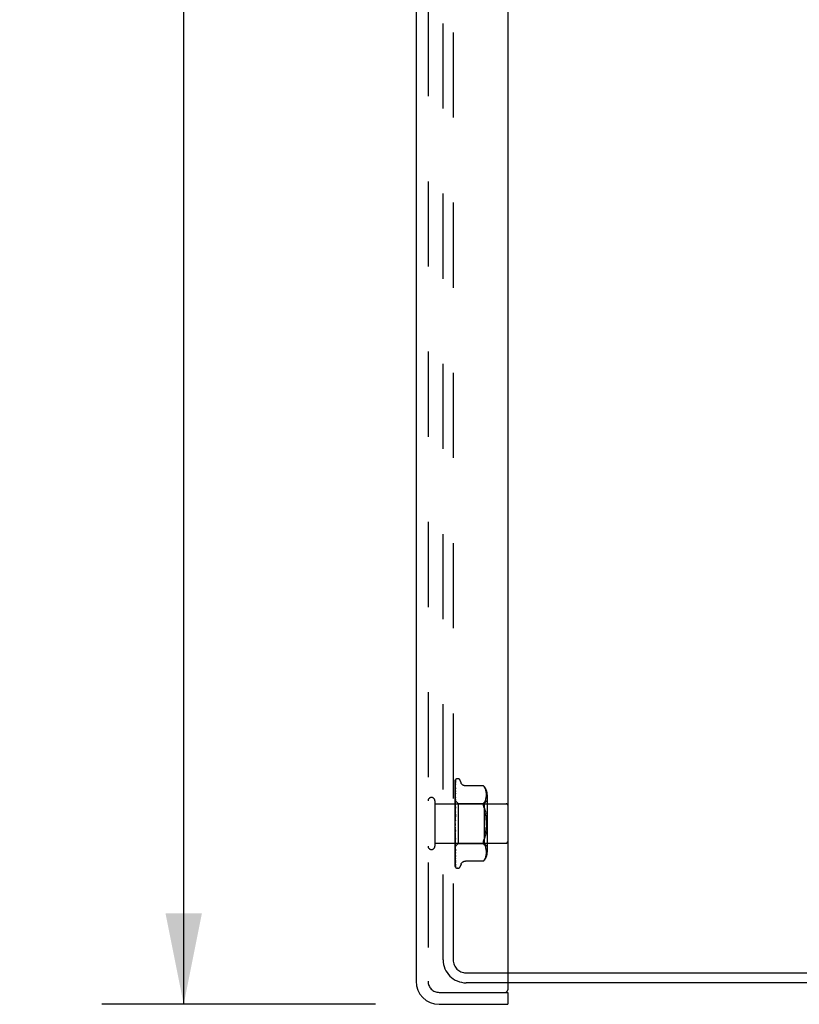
# Model space of a CAD drawing. Header units: inches. Extents: x 0 to 97.1, y 0 to 62.9.
# Tile 13 of 60: x 49.8 to 54.7, y 20.8 to 27. Entities that reach past the tile are written whole.
import ezdxf

# ---------------------------------------------------------------- set-up
doc = ezdxf.new("R2010")
doc.units = ezdxf.units.IN
doc.header["$LTSCALE"] = 5.342857
doc.header["$MEASUREMENT"] = 0
doc.linetypes.add('HIDDEN', pattern=[0.2, 0.1, -0.1])
doc.layers.get('0').update_dxf_attribs({"linetype": 'CONTINUOUS'})
for name, color, linetype in [('DEFAULT_2', 8, 'HIDDEN'), ('DIMENSIONS', 7, 'CONTINUOUS'), ('FRONT_COVER', 7, 'CONTINUOUS')]:
    doc.layers.add(name, color=color, linetype=linetype)
doc.styles.get("Standard").update_dxf_attribs({"font": 'arial.ttf'})
doc.dimstyles.new('DIMSTYLE_1', dxfattribs={"dimtxt": 0.428571, "dimasz": 0.571429, "dimexe": 0.09, "dimexo": 0.07, "dimgap": 0.0375, "dimtad": 0, "dimtih": 1, "dimtoh": 1, "dimzin": 4, "dimdsep": 46, "dimtxsty": 'Standard', "dimblk": '_FILLED', "dimblk1": '_FILLED', "dimblk2": '_FILLED', "dimcen": 0.09, "dimadec": 3, "dimazin": 1, "dimtfac": 1, "dimtdec": 3, "dimtofl": 0, "dimtmove": 0, "dimatfit": 3, "dimldrblk": '_FILLED', "dimfxl": 0, "dimtolj": 1, "dimtzin": 4, "dimarcsym": 0})

# ---------------------------------------------------------------- blocks, each defined once
blk = doc.blocks.new('_FILLED')
at = {"color": 0, "linetype": 'ByBlock'}
blk.add_solid([(0, 0), (-1, 0.2), (-1, -0.2)], dxfattribs=at)
blk = doc.blocks.new('*D8')
at = {"layer": 'DIMENSIONS', "color": 2, "linetype": 'Continuous'}
for p, q in [((52.0803, 41.0781), (50.3628, 41.0781)), ((50.8771, 41.0781), (50.8771, 32.1094)), ((50.8771, 20.8081), (50.8771, 29.9665)), ((52.0803, 20.8081), (50.3628, 20.8081))]:
    blk.add_line(p, q, dxfattribs=at)
at = {"layer": 'DIMENSIONS', "color": 2, "linetype": 'Continuous', "xscale": 0.5714285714, "yscale": 0.5714285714, "zscale": 0.5714285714}
for p, rotation in [((50.8771, 41.0781), 90), ((50.8771, 20.8081), 270)]:
    blk.add_blockref('_FILLED', p, dxfattribs=dict(at, rotation=rotation))
at = {"layer": 'DIMENSIONS', "color": 2, "linetype": 'Continuous', "insert": (50.8771, 31.8951), "char_height": 0.42857, "width": 2.058417, "attachment_point": 2, "line_spacing_factor": 0.9}
blk.add_mtext('20.27\\PFRONT\\PDOOR', dxfattribs=at)

msp = doc.modelspace()

# ---------------------------------------------------------------- linework, layer by layer
at = {"color": 3, "linetype": 'Continuous'}
for p, q in [((52.910346, 21.006072), (58.362346, 21.006072)), ((58.360346, 20.943072), (52.910346, 20.943072))]:
    msp.add_line(p, q, dxfattribs=at)
at = {"layer": 'DEFAULT_2', "color": 8, "linetype": 'HIDDEN'}
for p, q in [((52.505346, 21.088072), (52.505346, 40.798072)), ((52.568346, 40.800072), (52.568346, 21.086072)), ((52.648346, 21.006072), (52.910346, 21.006072)), ((52.910346, 20.943072), (52.650346, 20.943072))]:
    msp.add_line(p, q, dxfattribs=at)
for centre, radius in [((52.650346, 21.088072), 0.145), ((52.648346, 21.086072), 0.08)]:
    msp.add_arc(centre, radius, 180, 270, dxfattribs=at)
at = {"layer": 'FRONT_COVER', "color": 3, "linetype": 'Continuous'}
for p, q in [((52.910346, 40.988072), (52.910346, 20.898072)), ((52.335346, 40.933072), (52.335346, 20.953072)), ((52.480346, 20.808072), (52.910346, 20.808072))]:
    msp.add_line(p, q, dxfattribs=at)
at = {"layer": 'FRONT_COVER', "color": 8, "linetype": 'HIDDEN'}
for p, q in [((52.410346, 40.933072), (52.410346, 20.953072)), ((52.580346, 21.938497), (52.580346, 22.213341)), ((52.581133, 22.073668), (52.582989, 22.192298)), ((52.581989, 22.135098), (52.582989, 22.199606)), ((52.582315, 22.16347), (52.582989, 22.208693)), ((52.583152, 22.200713), (52.583165, 22.200749)), ((52.585174, 22.220127), (52.585099, 22.220029)), ((52.596843, 22.224322), (52.596013, 22.224322)), ((52.617979, 22.198313), (52.612504, 22.213355)), ((52.581132, 22.060056), (52.582989, 22.166888)), ((52.581132, 22.042205), (52.582989, 22.133375)), ((52.581133, 22.078547), (52.581989, 22.135098)), ((52.581133, 22.086386), (52.58168, 22.125074)), ((52.58168, 22.120336), (52.582315, 22.16347)), ((52.581988, 22.096008), (52.582989, 22.146947)), ((52.582999, 22.167044), (52.582227, 22.161276)), ((52.582988, 22.133371), (52.582982, 22.133286)), ((52.582988, 22.17752), (52.583019, 22.177867)), ((52.582988, 22.166883), (52.58299, 22.166944)), ((52.58299, 22.166944), (52.583, 22.167053)), ((52.757997, 22.179122), (52.645479, 22.179122)), ((52.757997, 22.179122), (52.758531, 22.178547)), ((52.758935, 22.1781), (52.758332, 22.178762)), ((52.760053, 22.176839), (52.761435, 22.175215)), ((52.761435, 22.175215), (52.765074, 22.170261)), ((52.765082, 22.170248), (52.761435, 22.175215)), ((52.76816, 22.165112), (52.765074, 22.170261)), ((52.77064, 22.159766), (52.768145, 22.16514)), ((52.772606, 22.154329), (52.770621, 22.159815)), ((52.774107, 22.148888), (52.772584, 22.154399)), ((52.775213, 22.143496), (52.774086, 22.148977)), ((52.775992, 22.138235), (52.775194, 22.1436)), ((52.776491, 22.133102), (52.775978, 22.138347)), ((52.776773, 22.12815), (52.776482, 22.133217)), ((52.77685, 22.123296), (52.776769, 22.128259)), ((52.453346, 22.085072), (52.453346, 21.801072)), ((52.453346, 22.067072), (52.900346, 22.067072)), ((52.58096, 22.114537), (52.580346, 22.108385)), ((52.580346, 22.087323), (52.599347, 22.068322)), ((52.580346, 22.072321), (52.580729, 22.069949)), ((52.580955, 22.071808), (52.580346, 22.065167)), ((52.580729, 22.069949), (52.58111, 22.06747)), ((52.581774, 22.08047), (52.580955, 22.071808)), ((52.58178, 22.122385), (52.58096, 22.114537)), ((52.581133, 22.086386), (52.58111, 22.086384)), ((52.581133, 22.085035), (52.58111, 22.085137)), ((52.581133, 22.082551), (52.58111, 22.082451)), ((52.581133, 22.078547), (52.58111, 22.078756)), ((52.581133, 22.073668), (52.58111, 22.073481)), ((52.581133, 22.067154), (52.58111, 22.06747)), ((52.581131, 22.020752), (52.582988, 22.092966)), ((52.581132, 22.067155), (52.581989, 22.118733)), ((52.581132, 22.051267), (52.581988, 22.096008)), ((52.581132, 22.031454), (52.581988, 22.06774)), ((52.581133, 22.085036), (52.58168, 22.123228)), ((52.581133, 22.082551), (52.58168, 22.120336)), ((52.582972, 22.092725), (52.581774, 22.08047)), ((52.581986, 22.034934), (52.582986, 22.065)), ((52.581988, 22.06774), (52.582988, 22.108989)), ((52.582987, 22.092963), (52.582973, 22.092731)), ((52.599347, 22.068322), (52.76237, 22.068322)), ((52.599347, 22.068322), (52.599347, 21.817822)), ((52.765041, 22.076658), (52.761435, 22.071773)), ((52.76237, 22.068322), (52.78237, 22.088322)), ((52.76237, 22.068322), (52.76237, 21.817822)), ((52.765031, 22.076641), (52.768106, 22.081774)), ((52.768092, 22.081746), (52.770615, 22.087176)), ((52.770602, 22.087146), (52.772617, 22.092693)), ((52.772608, 22.092664), (52.774129, 22.098199)), ((52.774122, 22.09817), (52.775233, 22.103608)), ((52.775227, 22.103576), (52.775997, 22.108762)), ((52.775992, 22.108715), (52.776481, 22.113757)), ((52.776476, 22.11369), (52.776766, 22.118596)), ((52.776763, 22.118512), (52.77685, 22.123394)), ((52.78237, 22.122664), (52.78237, 21.763479)), ((52.580346, 22.055031), (52.58111, 22.059797)), ((52.580346, 22.057862), (52.58111, 22.051688)), ((52.580346, 22.035793), (52.58111, 22.041895)), ((52.580346, 22.039255), (52.58111, 22.031981)), ((52.581355, 22.028997), (52.580346, 22.017559)), ((52.580346, 22.013205), (52.58111, 22.020421)), ((52.580346, 22.017172), (52.58111, 22.00906)), ((52.581133, 22.060056), (52.58111, 22.059797)), ((52.581132, 22.051268), (52.58111, 22.051688)), ((52.581132, 22.042205), (52.58111, 22.041895)), ((52.581132, 22.031453), (52.58111, 22.031981)), ((52.581132, 22.020752), (52.58111, 22.020421)), ((52.581131, 22.008415), (52.58111, 22.00906)), ((52.581129, 21.996452), (52.582986, 22.047097)), ((52.58113, 22.008415), (52.581986, 22.034934)), ((52.582968, 22.046821), (52.581355, 22.028997)), ((52.581671, 21.993087), (52.582306, 22.004579)), ((52.582306, 22.004579), (52.58298, 22.016507)), ((52.582986, 22.047113), (52.582968, 22.046826)), ((52.770279, 22.017317), (52.772396, 22.006056)), ((52.582965, 21.99721), (52.580346, 21.967277)), ((52.580346, 21.988081), (52.58111, 21.996151)), ((52.580346, 21.99241), (52.58111, 21.983755)), ((52.580346, 21.961331), (52.58111, 21.969963)), ((52.580346, 21.965865), (52.58111, 21.956979)), ((52.580346, 21.933921), (52.58111, 21.942803)), ((52.58113, 21.996452), (52.58111, 21.996151)), ((52.581119, 21.970086), (52.58111, 21.969963)), ((52.581119, 21.970086), (52.582975, 21.997331)), ((52.581125, 21.982928), (52.581671, 21.993087)), ((52.582975, 21.997331), (52.582965, 21.997206)), ((52.580346, 21.938497), (52.58111, 21.9297)), ((52.580346, 21.673407), (52.580346, 21.933921)), ((52.580346, 21.906842), (52.58111, 21.915653)), ((52.580346, 21.911293), (52.58111, 21.902905)), ((52.580346, 21.881072), (52.58111, 21.889493)), ((52.580346, 21.885239), (52.58111, 21.877561)), ((52.580728, 21.889109), (52.580525, 21.891441)), ((52.580878, 21.887391), (52.580728, 21.889109)), ((52.581041, 21.88553), (52.580878, 21.887391)), ((52.581312, 21.882446), (52.581041, 21.88553)), ((52.581127, 21.90266), (52.58111, 21.902904)), ((52.581129, 21.890214), (52.58111, 21.889493)), ((52.581131, 21.877236), (52.58111, 21.877561)), ((52.581658, 21.910119), (52.581113, 21.916673)), ((52.582983, 21.863537), (52.581127, 21.902659)), ((52.581675, 21.876548), (52.581129, 21.890214)), ((52.581512, 21.880173), (52.581312, 21.882446)), ((52.581844, 21.876403), (52.581512, 21.880173)), ((52.582292, 21.90274), (52.581658, 21.910119)), ((52.582965, 21.895127), (52.582292, 21.90274)), ((52.772396, 21.880088), (52.770279, 21.868826)), ((52.774057, 21.891895), (52.772394, 21.880075)), ((52.453346, 21.819072), (52.900346, 21.819072)), ((52.580346, 21.857543), (52.58111, 21.86527)), ((52.580346, 21.861274), (52.58111, 21.854585)), ((52.580346, 21.844336), (52.581772, 21.828575)), ((52.580346, 21.837105), (52.58111, 21.843859)), ((52.580346, 21.840266), (52.58111, 21.834807)), ((52.580346, 21.820497), (52.58111, 21.826034)), ((52.580346, 21.822974), (52.580602, 21.821576)), ((52.580544, 21.799018), (52.599347, 21.817822)), ((52.580602, 21.821576), (52.580856, 21.820232)), ((52.580856, 21.820232), (52.58111, 21.818942)), ((52.581132, 21.865854), (52.58111, 21.86527)), ((52.581132, 21.85426), (52.58111, 21.854585)), ((52.581132, 21.844334), (52.58111, 21.843859)), ((52.581133, 21.83452), (52.58111, 21.834807)), ((52.581133, 21.826403), (52.58111, 21.826034)), ((52.581127, 21.818823), (52.58111, 21.818942)), ((52.581132, 21.818717), (52.581127, 21.818823)), ((52.582987, 21.815527), (52.581131, 21.877236)), ((52.581987, 21.834308), (52.581131, 21.865854)), ((52.582988, 21.772196), (52.581132, 21.854259)), ((52.581988, 21.803635), (52.581132, 21.844333)), ((52.582989, 21.735068), (52.581132, 21.834519)), ((52.581989, 21.778024), (52.581132, 21.826403)), ((52.582989, 21.705473), (52.581132, 21.818717)), ((52.58231, 21.861053), (52.581675, 21.876548)), ((52.581772, 21.828575), (52.58297, 21.815801)), ((52.582221, 21.872146), (52.581844, 21.876403)), ((52.582987, 21.798488), (52.581987, 21.834308)), ((52.582649, 21.867337), (52.582221, 21.872146)), ((52.582984, 21.844924), (52.58231, 21.861053)), ((52.582965, 21.863789), (52.582649, 21.867337)), ((52.582966, 21.863772), (52.582983, 21.863532)), ((52.58297, 21.815795), (52.582987, 21.815524)), ((52.599347, 21.817822), (52.76237, 21.817822)), ((52.76237, 21.817822), (52.78237, 21.797822)), ((52.580346, 21.798839), (52.580544, 21.799019)), ((52.580346, 21.798716), (52.581359, 21.788182)), ((52.580346, 21.75829), (52.580964, 21.752455)), ((52.581133, 21.812702), (52.58111, 21.812439)), ((52.581133, 21.807419), (52.58111, 21.807564)), ((52.581133, 21.803721), (52.58111, 21.803565)), ((52.581133, 21.801031), (52.58111, 21.801083)), ((52.581133, 21.799783), (52.58111, 21.799734)), ((52.581989, 21.745442), (52.581133, 21.80372)), ((52.58168, 21.76262), (52.581133, 21.801031)), ((52.581359, 21.788182), (52.582207, 21.779761)), ((52.582658, 21.695295), (52.58168, 21.76262)), ((52.582989, 21.757332), (52.581988, 21.803635)), ((52.582989, 21.722912), (52.581989, 21.778024)), ((52.582207, 21.779761), (52.582976, 21.772378)), ((52.582976, 21.77237), (52.582988, 21.772201)), ((52.765041, 21.809485), (52.761435, 21.814371)), ((52.768106, 21.80437), (52.765031, 21.809502)), ((52.770615, 21.798967), (52.768092, 21.804398)), ((52.772617, 21.79345), (52.770602, 21.798997)), ((52.774129, 21.787945), (52.772608, 21.79348)), ((52.775233, 21.782535), (52.774122, 21.787973)), ((52.775997, 21.777381), (52.775227, 21.782567)), ((52.776481, 21.772387), (52.775992, 21.777429)), ((52.776766, 21.767548), (52.776476, 21.772453)), ((52.776482, 21.752927), (52.776773, 21.757994)), ((52.77685, 21.762749), (52.776763, 21.767631)), ((52.776769, 21.757885), (52.77685, 21.762848)), ((52.582989, 21.678936), (52.581989, 21.745442)), ((52.582989, 21.696463), (52.582315, 21.738069)), ((52.582989, 21.684476), (52.582315, 21.728562)), ((52.582989, 21.670964), (52.582315, 21.717117)), ((52.582989, 21.672833), (52.582658, 21.695295)), ((52.582989, 21.735046), (52.582988, 21.735073)), ((52.583017, 21.705125), (52.582988, 21.705479)), ((52.757997, 21.707021), (52.645473, 21.707021)), ((52.758084, 21.707119), (52.757997, 21.707021)), ((52.765082, 21.715895), (52.761435, 21.710929)), ((52.765074, 21.715883), (52.76816, 21.721031)), ((52.768145, 21.721004), (52.77064, 21.726377)), ((52.770621, 21.726329), (52.772606, 21.731814)), ((52.772584, 21.731745), (52.774107, 21.737255)), ((52.775213, 21.742648), (52.774107, 21.737255)), ((52.775978, 21.747796), (52.776491, 21.753041)), ((52.584073, 21.667568), (52.584111, 21.667522)), ((52.596843, 21.661822), (52.596013, 21.661822)), ((52.617979, 21.68783), (52.612504, 21.672788)), ((52.480346, 20.883072), (52.895346, 20.883072))]:
    msp.add_line(p, q, dxfattribs=at)
at = {"layer": 'FRONT_COVER', "color": 7, "linetype": 'Continuous'}
for p, q in [((52.895346, 20.883072), (52.910346, 20.883072)), ((52.910346, 20.883072), (52.910346, 20.808072))]:
    msp.add_line(p, q, dxfattribs=at)
at = {"layer": 'FRONT_COVER', "color": 8, "linetype": 'HIDDEN'}
for points in [[(52.580346, 22.213336), (52.580878, 22.214626), (52.581467, 22.215779), (52.582093, 22.216803), (52.582725, 22.217688), (52.583335, 22.218435), (52.583893, 22.219041), (52.58437, 22.219505), (52.584747, 22.219839), (52.585001, 22.220039), (52.58514, 22.22013), (52.585174, 22.220127)], [(52.584204, 22.219073), (52.583627, 22.218248), (52.582913, 22.217035), (52.582296, 22.215773), (52.581747, 22.214451), (52.581246, 22.213053), (52.580783, 22.211563), (52.580346, 22.209911)], [(52.58349, 22.214716), (52.583116, 22.214159), (52.582863, 22.213777), (52.582587, 22.213347), (52.582291, 22.212869), (52.581986, 22.21235), (52.581675, 22.211793), (52.581365, 22.211198), (52.581062, 22.21057), (52.580769, 22.209908), (52.580493, 22.209214), (52.580346, 22.208807)], [(52.583191, 22.210072), (52.582842, 22.20883), (52.582366, 22.207012), (52.581907, 22.205116), (52.581468, 22.203146), (52.581045, 22.201101), (52.580641, 22.198982), (52.580346, 22.197299)], [(52.582801, 22.200024), (52.58232, 22.199122), (52.58204, 22.19859), (52.581744, 22.198012), (52.581441, 22.197397), (52.58114, 22.196748), (52.580844, 22.196065), (52.580563, 22.195353), (52.580346, 22.194751)], [(52.583044, 22.192877), (52.582714, 22.191048), (52.582262, 22.188428), (52.581823, 22.185761), (52.5814, 22.183055), (52.580991, 22.18031), (52.580599, 22.177531), (52.580346, 22.175646)], [(52.58168, 22.125074), (52.582658, 22.192866), (52.582989, 22.215479)], [(52.58168, 22.123228), (52.582658, 22.190113), (52.582989, 22.212414)], [(52.583165, 22.200749), (52.583098, 22.200604), (52.582977, 22.200361), (52.582801, 22.200024)], [(52.582989, 22.215476), (52.582996, 22.215709), (52.583054, 22.216292), (52.583162, 22.216854), (52.583316, 22.217385), (52.583508, 22.21788), (52.583723, 22.218322), (52.583943, 22.218699), (52.58415, 22.219004), (52.584208, 22.219082)], [(52.582989, 22.212412), (52.583006, 22.212791), (52.583077, 22.213353), (52.583191, 22.213861), (52.583327, 22.214285), (52.583454, 22.214599), (52.583552, 22.2148), (52.583601, 22.214888), (52.583603, 22.214891)], [(52.582989, 22.208688), (52.58303, 22.209288), (52.583127, 22.209832), (52.583189, 22.210069)], [(52.582989, 22.199607), (52.583006, 22.199947), (52.583063, 22.200358), (52.583126, 22.200627), (52.583152, 22.200713)], [(52.582989, 22.192293), (52.583009, 22.192641), (52.583043, 22.192882)], [(52.583603, 22.214891), (52.583585, 22.214862), (52.58349, 22.214716)], [(52.645389, 22.179122), (52.644191, 22.179147), (52.641634, 22.179366), (52.639182, 22.17979), (52.63684, 22.180403), (52.634611, 22.181188), (52.632505, 22.182124), (52.630526, 22.183194), (52.628681, 22.184381), (52.626971, 22.185673), (52.625397, 22.187053), (52.623956, 22.188508), (52.622647, 22.190026), (52.621465, 22.191603), (52.620415, 22.193221), (52.619494, 22.194867), (52.6187, 22.196522), (52.617979, 22.198314)], [(52.582411, 22.176411), (52.581802, 22.175131), (52.581455, 22.174388), (52.581097, 22.173589), (52.580742, 22.172737), (52.580406, 22.171843), (52.580346, 22.171672)], [(52.582227, 22.161276), (52.581793, 22.157894), (52.581374, 22.154512), (52.580969, 22.151133), (52.580346, 22.145656)], [(52.581283, 22.142706), (52.580929, 22.141894), (52.58058, 22.141034), (52.580346, 22.140406)], [(52.582986, 22.146944), (52.582984, 22.146928), (52.582952, 22.146754), (52.582868, 22.146438), (52.582719, 22.145995), (52.582507, 22.145451), (52.582247, 22.14484), (52.581948, 22.144171), (52.581283, 22.142706)], [(52.582981, 22.133277), (52.582657, 22.130402), (52.58178, 22.122385)], [(52.581989, 22.118733), (52.582658, 22.158222), (52.582989, 22.177519)], [(52.583018, 22.177866), (52.583011, 22.17784), (52.582956, 22.177671), (52.582838, 22.177367), (52.582654, 22.17694), (52.582411, 22.176411)], [(52.758142, 22.178966), (52.758031, 22.179084), (52.757997, 22.179122)], [(52.75894, 22.178094), (52.759454, 22.177521), (52.760053, 22.176839)], [(52.760313, 22.176538), (52.759802, 22.177126), (52.759339, 22.177649)], [(52.581834, 22.105479), (52.581177, 22.104047), (52.580843, 22.103301), (52.58052, 22.102533), (52.580346, 22.102091)], [(52.580346, 22.08728), (52.58062, 22.086992), (52.580836, 22.086758), (52.580995, 22.086578), (52.581095, 22.086454), (52.581133, 22.08639), (52.581133, 22.086386)], [(52.580346, 22.086869), (52.580538, 22.086485), (52.580729, 22.086068), (52.58092, 22.085619), (52.58111, 22.085137)], [(52.580346, 22.086434), (52.580538, 22.086472), (52.580729, 22.086476), (52.58092, 22.086447), (52.58111, 22.086384)], [(52.580346, 22.085341), (52.58062, 22.085163), (52.580836, 22.085042), (52.580995, 22.084979), (52.581095, 22.084974), (52.581133, 22.085026), (52.581133, 22.085035)], [(52.580346, 22.084006), (52.58062, 22.083619), (52.580836, 22.083281), (52.580995, 22.082991), (52.581095, 22.082753), (52.581133, 22.082574), (52.581133, 22.082551)], [(52.580346, 22.080817), (52.580538, 22.081276), (52.580729, 22.081701), (52.58092, 22.082093), (52.58111, 22.082451)], [(52.580346, 22.082108), (52.580538, 22.081315), (52.580729, 22.080492), (52.58092, 22.079639), (52.58111, 22.078756)], [(52.580346, 22.078261), (52.58062, 22.078198), (52.580836, 22.078194), (52.580995, 22.078251), (52.581095, 22.078364), (52.581133, 22.078547)], [(52.580346, 22.075639), (52.58062, 22.075166), (52.580836, 22.074737), (52.580995, 22.074346), (52.581095, 22.074003), (52.581133, 22.073716), (52.581133, 22.073668)], [(52.580346, 22.070222), (52.580538, 22.071085), (52.580729, 22.071916), (52.58092, 22.072715), (52.58111, 22.073481)], [(52.580346, 22.066295), (52.58062, 22.06635), (52.580836, 22.066463), (52.580995, 22.066637), (52.581095, 22.066865), (52.581133, 22.067154)], [(52.582986, 22.065011), (52.582981, 22.064902), (52.58293, 22.064423), (52.582815, 22.063852), (52.58263, 22.063211), (52.582383, 22.062526), (52.582085, 22.061813), (52.581755, 22.061096), (52.581406, 22.060377), (52.581053, 22.059659), (52.580706, 22.058936), (52.580346, 22.058129)], [(52.582987, 22.108992), (52.582971, 22.108769), (52.582915, 22.108418), (52.582804, 22.107962), (52.582633, 22.107421), (52.582406, 22.106813), (52.582137, 22.106163), (52.581834, 22.105479)], [(52.761435, 22.046514), (52.760173, 22.049807), (52.759201, 22.052928), (52.758525, 22.055828), (52.758128, 22.058546), (52.757994, 22.061097), (52.758128, 22.063507), (52.758525, 22.065793), (52.759201, 22.067947), (52.760173, 22.069965), (52.761435, 22.071773)], [(52.580346, 22.06248), (52.58062, 22.06194), (52.580836, 22.061434), (52.580995, 22.060957), (52.581095, 22.060521), (52.581133, 22.060136), (52.581133, 22.060056)], [(52.580346, 22.049875), (52.580621, 22.050048), (52.580837, 22.050274), (52.580995, 22.050554), (52.581094, 22.050885), (52.581132, 22.051268)], [(52.580346, 22.045005), (52.58062, 22.044417), (52.580836, 22.043853), (52.580995, 22.043308), (52.581095, 22.042794), (52.581133, 22.042325), (52.581132, 22.042205)], [(52.580346, 22.029595), (52.58062, 22.029876), (52.580836, 22.030207), (52.580995, 22.030592), (52.581095, 22.031021), (52.581132, 22.031453)], [(52.580346, 22.023847), (52.58062, 22.023231), (52.580836, 22.022629), (52.580995, 22.022035), (52.581095, 22.021463), (52.581133, 22.020927), (52.581132, 22.020752)], [(52.580795, 22.011002), (52.58049, 22.010436), (52.580346, 22.010153)], [(52.580346, 22.006187), (52.58062, 22.006568), (52.580836, 22.006992), (52.580995, 22.007464), (52.581095, 22.007972), (52.581131, 22.008415)], [(52.58298, 22.016531), (52.582931, 22.01602), (52.5828, 22.015338), (52.582596, 22.014636), (52.58234, 22.013959), (52.582048, 22.013308), (52.581738, 22.012696), (52.581422, 22.012116), (52.580795, 22.011002)], [(52.761435, 22.046514), (52.764798, 22.037581), (52.767746, 22.02786), (52.770283, 22.017299)], [(52.770279, 22.017317), (52.76774, 22.02788), (52.764794, 22.037594), (52.761435, 22.046514)], [(52.776682, 21.929901), (52.776854, 21.943066), (52.776683, 21.956233), (52.776178, 21.969225), (52.77531, 21.981941), (52.774057, 21.994248), (52.772394, 22.006068)], [(52.580346, 21.999769), (52.58062, 21.999148), (52.580836, 21.99853), (52.580995, 21.997909), (52.581095, 21.997298), (52.581133, 21.996715), (52.58113, 21.996452)], [(52.580346, 21.980499), (52.58062, 21.980966), (52.580836, 21.981468), (52.580995, 21.982009), (52.581095, 21.982577), (52.581125, 21.982928)], [(52.580346, 21.973641), (52.58062, 21.973038), (52.580836, 21.972427), (52.580995, 21.9718), (52.581095, 21.971174), (52.581133, 21.970564), (52.581119, 21.970086)], [(52.581243, 21.961267), (52.5809, 21.960814), (52.580733, 21.960591), (52.580553, 21.960339), (52.580346, 21.960026)], [(52.580346, 21.953458), (52.58062, 21.953994), (52.580836, 21.954555), (52.580995, 21.955147), (52.581034, 21.955342)], [(52.580346, 21.946409), (52.58062, 21.945846), (52.580836, 21.945262), (52.580995, 21.944653), (52.581095, 21.944034), (52.581133, 21.943419), (52.58111, 21.942803)], [(52.581034, 21.955341), (52.581287, 21.956711), (52.581578, 21.958248), (52.581883, 21.959813), (52.582202, 21.961408), (52.582536, 21.96304), (52.582851, 21.964543)], [(52.581034, 21.955342), (52.581095, 21.955754), (52.581133, 21.956363), (52.58111, 21.956979)], [(52.581109, 22.000291), (52.581138, 22.000498), (52.581212, 22.000648), (52.581328, 22.000736), (52.581483, 22.000761), (52.581671, 22.000718), (52.581882, 22.000605), (52.582103, 22.000422), (52.582325, 22.000162), (52.582535, 21.999819), (52.582719, 21.9994), (52.582864, 21.998904), (52.582956, 21.998358), (52.582989, 21.997792), (52.582975, 21.997331)], [(52.581125, 21.982928), (52.581133, 21.983157), (52.58111, 21.983755)], [(52.582878, 21.964678), (52.58278, 21.964245), (52.582584, 21.963622), (52.582356, 21.963069), (52.582113, 21.962585), (52.581873, 21.962175), (52.581646, 21.961826), (52.581436, 21.961528), (52.581243, 21.961267)], [(52.774058, 21.994242), (52.77531, 21.981941), (52.776178, 21.96923), (52.776682, 21.956242), (52.776854, 21.943077), (52.776683, 21.92991), (52.776178, 21.916919), (52.77531, 21.904202)], [(52.580346, 21.926041), (52.58062, 21.926627), (52.580836, 21.927227), (52.580995, 21.927848), (52.581095, 21.928473), (52.581133, 21.929089), (52.58111, 21.9297)], [(52.580346, 21.919056), (52.58062, 21.918553), (52.580836, 21.918019), (52.580995, 21.917449), (52.581095, 21.916859), (52.581113, 21.916673)], [(52.580346, 21.89924), (52.58062, 21.899854), (52.580836, 21.900472), (52.580995, 21.901099), (52.581095, 21.90172), (52.581133, 21.90232), (52.581127, 21.90266)], [(52.580346, 21.900914), (52.580504, 21.900638), (52.58078, 21.900182), (52.581343, 21.89929)], [(52.580525, 21.891441), (52.580403, 21.892848), (52.580346, 21.893509)], [(52.580346, 21.892572), (52.58062, 21.892146), (52.580836, 21.891681), (52.580995, 21.891172), (52.581095, 21.890632), (52.581129, 21.890214)], [(52.581113, 21.916673), (52.581133, 21.916262), (52.58111, 21.915653)], [(52.581343, 21.89929), (52.581632, 21.898818), (52.581923, 21.898306), (52.582211, 21.897739), (52.582477, 21.897122), (52.582708, 21.89645), (52.582875, 21.895763), (52.582968, 21.895072)], [(52.772396, 21.880088), (52.774058, 21.891902), (52.77531, 21.904203), (52.776178, 21.916913)], [(52.580346, 21.874023), (52.58062, 21.874644), (52.580836, 21.875257), (52.580995, 21.875867), (52.581095, 21.876461), (52.581133, 21.877024), (52.581131, 21.877236)], [(52.580346, 21.867912), (52.58062, 21.86758), (52.580836, 21.8672), (52.580995, 21.86677), (52.581095, 21.8663), (52.581132, 21.865854)], [(52.580346, 21.851302), (52.58062, 21.851907), (52.580836, 21.852492), (52.580995, 21.853065), (52.581095, 21.85361), (52.581133, 21.854115), (52.581132, 21.85426)], [(52.580346, 21.851611), (52.580383, 21.851531), (52.580692, 21.850888), (52.581014, 21.850258), (52.581344, 21.849625), (52.581674, 21.848982), (52.581997, 21.848317), (52.582301, 21.847628), (52.582567, 21.846929), (52.582781, 21.846224), (52.582919, 21.845562), (52.582981, 21.84498), (52.582984, 21.84491)], [(52.580346, 21.845969), (52.58062, 21.845742), (52.580836, 21.845462), (52.580995, 21.845125), (52.581095, 21.844742), (52.581132, 21.844334)], [(52.580346, 21.831898), (52.58062, 21.832464), (52.580836, 21.833002), (52.580995, 21.833515), (52.581095, 21.833992), (52.581133, 21.834421), (52.581133, 21.83452)], [(52.580346, 21.827536), (52.58062, 21.827422), (52.580836, 21.827251), (52.580995, 21.827021), (52.581095, 21.826739), (52.581133, 21.826403)], [(52.580346, 21.816511), (52.580601, 21.816982), (52.580806, 21.81742), (52.580964, 21.817829), (52.581071, 21.818202), (52.581125, 21.818532), (52.581132, 21.818717)], [(52.761435, 21.814371), (52.760173, 21.816179), (52.759201, 21.818196), (52.758525, 21.820351), (52.758128, 21.822637), (52.757994, 21.825046), (52.758128, 21.827597), (52.758525, 21.830315), (52.759201, 21.833215), (52.760173, 21.836337), (52.761435, 21.83963)], [(52.761435, 21.83963), (52.764798, 21.848563), (52.767746, 21.858284)], [(52.770283, 21.868844), (52.76774, 21.858264), (52.764794, 21.848549)], [(52.580346, 21.813278), (52.58062, 21.813282), (52.580836, 21.813227), (52.580995, 21.813111), (52.581095, 21.81294), (52.581133, 21.812702)], [(52.580346, 21.808319), (52.580538, 21.809306), (52.580729, 21.810322), (52.58092, 21.811366), (52.58111, 21.812439)], [(52.580346, 21.810022), (52.580538, 21.809358), (52.580729, 21.808727), (52.58092, 21.808129), (52.58111, 21.807564)], [(52.580346, 21.805699), (52.58062, 21.806131), (52.580836, 21.806516), (52.580995, 21.806858), (52.581095, 21.80715), (52.581133, 21.807384), (52.581133, 21.807419)], [(52.580346, 21.805425), (52.580414, 21.805258), (52.580765, 21.804438), (52.581133, 21.80364), (52.581504, 21.802853), (52.581865, 21.802077), (52.582199, 21.801321), (52.58249, 21.80059), (52.582719, 21.799915), (52.582877, 21.799314), (52.582961, 21.798817), (52.582987, 21.798485)], [(52.580346, 21.803711), (52.58062, 21.803832), (52.580836, 21.803895), (52.580995, 21.803898), (52.581095, 21.803844), (52.581133, 21.803721)], [(52.580346, 21.801012), (52.580538, 21.801603), (52.580729, 21.802226), (52.58092, 21.80288), (52.58111, 21.803565)], [(52.580346, 21.801879), (52.580538, 21.801629), (52.580729, 21.801413), (52.58092, 21.801231), (52.58111, 21.801083)], [(52.580346, 21.799852), (52.58062, 21.800191), (52.580836, 21.800478), (52.580995, 21.800714), (52.581095, 21.800896), (52.581133, 21.801018), (52.581133, 21.801031)], [(52.580346, 21.799181), (52.58062, 21.799416), (52.580836, 21.799594), (52.580995, 21.799716), (52.581095, 21.799781), (52.581133, 21.799786), (52.581133, 21.799783)], [(52.580346, 21.764096), (52.580531, 21.763609), (52.580863, 21.762798), (52.581204, 21.762017), (52.581868, 21.760553)], [(52.580544, 21.799019), (52.580729, 21.79922), (52.58092, 21.79946), (52.58111, 21.799734)], [(52.582315, 21.738069), (52.581387, 21.79639), (52.581133, 21.812701)], [(52.582315, 21.728562), (52.581387, 21.790206), (52.581133, 21.807419)], [(52.582315, 21.717117), (52.581387, 21.781727), (52.581133, 21.799783)], [(52.581868, 21.760553), (52.582171, 21.75987), (52.582438, 21.759232), (52.582661, 21.758648), (52.582826, 21.758146), (52.582928, 21.757749), (52.582975, 21.757476), (52.582988, 21.75733)], [(52.580346, 21.729145), (52.580436, 21.728893), (52.580782, 21.727994), (52.581137, 21.72715), (52.581479, 21.726383), (52.582103, 21.725031)], [(52.580346, 21.724509), (52.580588, 21.72251), (52.580978, 21.719426), (52.581384, 21.716351), (52.581805, 21.713296), (52.58224, 21.710261), (52.58269, 21.707251), (52.583016, 21.705134)], [(52.580346, 21.701849), (52.580478, 21.701474), (52.580783, 21.70068), (52.581103, 21.69992), (52.581432, 21.699195), (52.581757, 21.698512), (52.582071, 21.697877)], [(52.580346, 21.698576), (52.580615, 21.696799), (52.581011, 21.694346), (52.581424, 21.691946), (52.581853, 21.689606), (52.582298, 21.687323), (52.582758, 21.685105), (52.583093, 21.683572)], [(52.580964, 21.752455), (52.581367, 21.748799), (52.581785, 21.745119), (52.582218, 21.741417), (52.582989, 21.735055)], [(52.582071, 21.697877), (52.582618, 21.696778), (52.582829, 21.696339), (52.582979, 21.696008), (52.583025, 21.695895)], [(52.582103, 21.725031), (52.582371, 21.72444), (52.582608, 21.723896), (52.582791, 21.723439), (52.582912, 21.723097), (52.582976, 21.722877), (52.582987, 21.722829)], [(52.582987, 21.722829), (52.582996, 21.722783), (52.582992, 21.722819), (52.582988, 21.72291)], [(52.583025, 21.695895), (52.583056, 21.695817), (52.583071, 21.695774), (52.583046, 21.695879), (52.583008, 21.696137), (52.582989, 21.696461)], [(52.617979, 21.68783), (52.6187, 21.689621), (52.619494, 21.691277), (52.620415, 21.692923), (52.621465, 21.694541), (52.622646, 21.696117), (52.623956, 21.697635), (52.625397, 21.69909), (52.626971, 21.70047), (52.62868, 21.701762), (52.630525, 21.702949), (52.632504, 21.704019), (52.63461, 21.704955), (52.636839, 21.70574), (52.639182, 21.706353), (52.641633, 21.706777), (52.64419, 21.706996), (52.645387, 21.707021)], [(52.758085, 21.707119), (52.758369, 21.707423), (52.758853, 21.70795), (52.759529, 21.708709), (52.760389, 21.7097), (52.761435, 21.710929)], [(52.761435, 21.710929), (52.760388, 21.709699), (52.759528, 21.708707), (52.758852, 21.707949), (52.758368, 21.707422)], [(52.774086, 21.737167), (52.775194, 21.742544), (52.775992, 21.747909)], [(52.580346, 21.683197), (52.58057, 21.682581), (52.580821, 21.681953), (52.581084, 21.68135), (52.581355, 21.680772), (52.58163, 21.680222), (52.581904, 21.6797), (52.582174, 21.679208), (52.582433, 21.678751), (52.582677, 21.67833)], [(52.580346, 21.681381), (52.580398, 21.681122), (52.580784, 21.679329), (52.581191, 21.67764), (52.581619, 21.676027), (52.58207, 21.674485), (52.582548, 21.673015), (52.583053, 21.671622), (52.583425, 21.670692)], [(52.580346, 21.673863), (52.580383, 21.673761), (52.580645, 21.673081), (52.580927, 21.672431), (52.581223, 21.671813), (52.58153, 21.671228), (52.581842, 21.670678), (52.582155, 21.670163), (52.582466, 21.669684), (52.582768, 21.669245), (52.583058, 21.668845), (52.58333, 21.668488), (52.583577, 21.668175), (52.583789, 21.667913), (52.584073, 21.667568)], [(52.580346, 21.673407), (52.580441, 21.673106), (52.580918, 21.671772), (52.581462, 21.670538), (52.582103, 21.669364), (52.582949, 21.668133)], [(52.582677, 21.67833), (52.583081, 21.677642), (52.583219, 21.677402), (52.583276, 21.677299)], [(52.58309, 21.683576), (52.583035, 21.683883), (52.582989, 21.684481)], [(52.583276, 21.677299), (52.583301, 21.677254), (52.583329, 21.677198), (52.583307, 21.67725), (52.583239, 21.677426), (52.583143, 21.677745), (52.583054, 21.678178), (52.582997, 21.678698), (52.582989, 21.678937)], [(52.583422, 21.670699), (52.58329, 21.671051), (52.583136, 21.671596), (52.58303, 21.672215), (52.582989, 21.672837)], [(52.584111, 21.667522), (52.584115, 21.667516), (52.584085, 21.667556), (52.583989, 21.667693), (52.583848, 21.667914), (52.58368, 21.668212), (52.583512, 21.66856), (52.583363, 21.668928), (52.583233, 21.669325), (52.583126, 21.669748), (52.583046, 21.670208), (52.582998, 21.670709), (52.582989, 21.670967)]]:
    msp.add_lwpolyline(points, dxfattribs=at)
for centre, radius, start, end in [((52.596013, 22.207655), 0.016667, 90, 160.0515593), ((52.596843, 22.207655), 0.016667, 20, 90), ((52.704793, 22.122664), 0.077578, 0, 46.6992441), ((52.431846, 22.085072), 0.0215, 0, 180), ((52.900346, 22.057072), 0.01, 0, 90), ((52.900346, 21.829072), 0.01, 270, 360), ((52.431846, 21.801072), 0.0215, 180, 360), ((52.704793, 21.763479), 0.077578, 313.3007568, 360), ((52.596013, 21.678488), 0.016667, 218.6218452, 270), ((52.596843, 21.678488), 0.016667, 270, 340), ((52.480346, 20.953072), 0.07, 180, 270)]:
    msp.add_arc(centre, radius, start, end, dxfattribs=at)
at = {"layer": 'FRONT_COVER', "color": 3, "linetype": 'Continuous'}
for centre, radius, start, end in [((52.480346, 20.953072), 0.145, 180, 270), ((52.895346, 20.898072), 0.015, 270, 360)]:
    msp.add_arc(centre, radius, start, end, dxfattribs=at)

# ---------------------------------------------------------------- dimensions: what is measured, and where the dimension line sits
at = {"layer": 'DIMENSIONS', "color": 2, "linetype": 'Continuous'}
dim = msp.add_linear_dim(base=(50.877076, 20.808072), p1=(52.150346, 41.078072), p2=(52.150346, 20.808072), angle=270, text='<>\\PFRONT\\PDOOR', dimstyle='DIMSTYLE_1', dxfattribs=at)
dim.commit()
dim.dimension.update_dxf_attribs({"geometry": '*D8', "text_midpoint": (50.877076, 31.037955), "dimtype": 160})

doc.saveas('drawing.dxf')
